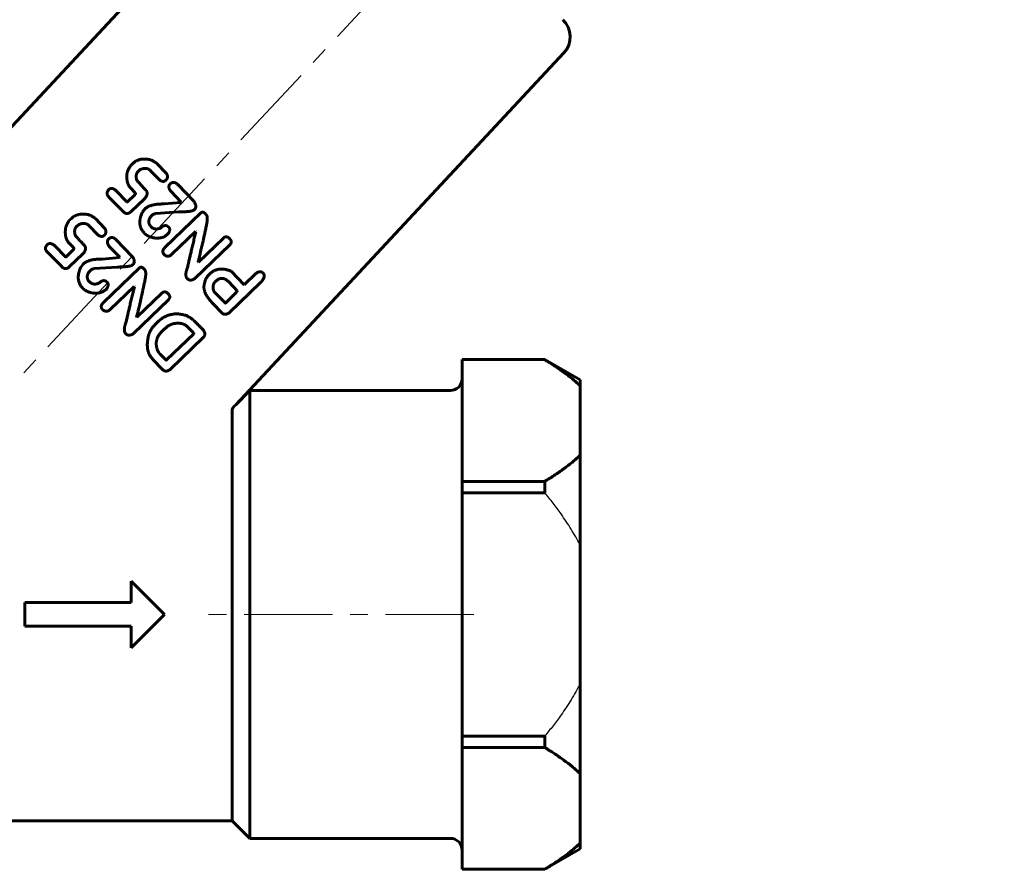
# Model space of a CAD drawing. Header units: millimetres. Extents: x -76 to 77, y -73 to 73.
# Tile 2 of 3: x -24 to 59, y -73 to -1. Entities that reach past the tile are written whole.
import ezdxf

# ---------------------------------------------------------------- set-up
doc = ezdxf.new("R2010")
doc.units = ezdxf.units.MM
for name, pattern in [('K5LT-1', [0]), ('K5LT_AXLED', [12, 7.5, -1.5, 1.5, -1.5]), ('K5LT_BASIC', [0])]:
    doc.linetypes.add(name, pattern=pattern)
doc.layers.add('Системный слой (1)', color=7, linetype='Continuous', true_color=0x6c6c6c)

msp = doc.modelspace()

# ---------------------------------------------------------------- linework, layer by layer
at = {"layer": 'Системный слой (1)', "color": 30, "linetype": 'K5LT_AXLED', "lineweight": 18, "true_color": 0xff8000}
for p, q in [((-38.007, -46.618), (59.476, 57.919)), ((14.5, -51.768), (-8, -51.768))]:
    msp.add_line(p, q, dxfattribs=at)
at = {"layer": 'Системный слой (1)', "color": 150, "linetype": 'K5LT_BASIC', "lineweight": 60, "true_color": 0x0080ff}
for p, q in [((0.182, 16.329), (-47, -34.268)), ((22.123, -4.131), (-5.706, -33.974)), ((-14.426, -13.502), (-14.551, -13.622)), ((-13.813, -14.029), (-14.004, -14.213)), ((-12.176, -14.894), (-12.92, -14.124)), ((-11.632, -14.289), (-12.362, -13.533)), ((-14.929, -16.756), (-15.834, -15.819)), ((-14.252, -15.97), (-14.612, -15.597)), ((-11.215, -15.192), (-11.257, -15.232)), ((-10.319, -16.787), (-11.21, -15.865)), ((-9.261, -16.714), (-10.626, -15.301)), ((-15.24, -17.588), (-16.452, -16.363)), ((-14.27, -16.172), (-14.876, -16.757)), ((-13.476, -16.524), (-14.577, -17.587)), ((-13.607, -17.606), (-13.414, -17.368)), ((-10.351, -16.818), (-11.781, -16.943)), ((-10.319, -16.787), (-10.351, -16.818)), ((-9.201, -17.415), (-9.228, -17.441)), ((-19.645, -18.174), (-19.77, -18.295)), ((-16.851, -18.961), (-17.581, -18.205)), ((-12.784, -17.883), (-12.813, -17.911)), ((-10.551, -17.618), (-12.488, -17.758)), ((-8.659, -17.697), (-11.706, -20.639)), ((-8.198, -17.854), (-8.288, -17.761)), ((-19.032, -18.701), (-19.224, -18.886)), ((-17.395, -19.566), (-18.139, -18.796)), ((-12.881, -18.873), (-12.973, -18.777)), ((-16.434, -19.864), (-16.476, -19.904)), ((-14.481, -21.386), (-15.845, -19.973)), ((-9.108, -19.264), (-11.125, -21.212)), ((-9.082, -19.291), (-9.108, -19.264)), ((-6.752, -19.833), (-8.872, -21.88)), ((-20.148, -21.429), (-21.053, -20.491)), ((-19.489, -20.844), (-20.095, -21.43)), ((-19.471, -20.642), (-19.831, -20.269)), ((-15.538, -21.46), (-16.429, -20.537)), ((-6.2, -20.405), (-9.166, -23.269)), ((-20.46, -22.26), (-21.671, -21.035)), ((-18.695, -21.196), (-19.796, -22.26)), ((-15.57, -21.49), (-17, -21.615)), ((-15.538, -21.46), (-15.57, -21.49)), ((-18.826, -22.278), (-18.633, -22.04)), ((-15.77, -22.29), (-17.707, -22.43)), ((-13.878, -22.369), (-16.925, -25.312)), ((-14.42, -22.087), (-14.447, -22.113)), ((-13.417, -22.527), (-13.507, -22.433)), ((-8.872, -21.88), (-8.898, -21.853)), ((-18.003, -22.555), (-18.033, -22.584)), ((-4.984, -23.794), (-6.088, -22.651)), ((-4.005, -22.849), (-4.984, -23.794)), ((-18.1, -23.545), (-18.193, -23.449)), ((-14.327, -23.936), (-16.344, -25.884)), ((-14.301, -23.963), (-14.327, -23.936)), ((-5.57, -24.308), (-6.292, -23.559)), ((-3.616, -23.606), (-6.261, -26.184)), ((-11.971, -24.506), (-14.091, -26.553)), ((-6.606, -25.336), (-7.553, -24.355)), ((-5.571, -24.361), (-5.57, -24.308)), ((-11.419, -25.077), (-14.385, -27.942)), ((-6.881, -26.181), (-7.592, -25.445)), ((-14.091, -26.553), (-14.117, -26.526)), ((-9.266, -27.906), (-9.787, -27.366)), ((-8.451, -27.659), (-9.176, -26.909)), ((-11.774, -27.572), (-11.938, -27.731)), ((-9.255, -27.947), (-11.578, -30.176)), ((-8.438, -28.248), (-11.271, -30.985)), ((-9.255, -27.947), (-9.266, -27.906)), ((-11.631, -30.175), (-12.145, -29.643)), ((-11.939, -30.946), (-12.728, -30.129)), ((13.5, -30.143), (20.5, -30.143)), ((13.5, -30.143), (13.5, -30.15)), ((13.5, -32.191), (13.5, -30.15)), ((13.5, -30.15), (20.5, -30.15)), ((23.5, -31.875), (20.5, -30.143)), ((20.5, -30.143), (20.5, -30.15)), ((-11.851, -31.028), (-11.939, -30.946)), ((13.5, -32.191), (13.5, -35.314)), ((23.5, -31.875), (23.5, -32.367)), ((23.5, -32.367), (23.5, -38.26)), ((-5.706, -33.974), (-4.5, -32.768)), ((-4.5, -32.768), (-4.5, -70.768)), ((-4.5, -32.768), (12.5, -32.768)), ((-5.706, -33.974), (-5.832, -34.103)), ((-6, -69.268), (-6, -34.366)), ((13.5, -35.314), (13.5, -38.436)), ((23.5, -38.26), (23.5, -45.875)), ((13.5, -40.477), (13.5, -38.436)), ((13.5, -40.477), (20.5, -40.477)), ((13.5, -40.477), (13.5, -41.441)), ((20.5, -40.477), (20.5, -41.441)), ((13.5, -41.441), (20.5, -41.441)), ((13.5, -45.523), (13.5, -41.441)), ((13.5, -45.523), (13.5, -51.768)), ((23.5, -45.875), (23.5, -57.661)), ((-14.581, -48.94), (-11.753, -51.768)), ((-14.581, -48.94), (-14.581, -50.768)), ((-23.581, -50.768), (-14.581, -50.768)), ((-23.581, -50.768), (-23.581, -52.768)), ((-11.753, -51.768), (-14.581, -54.597)), ((13.5, -51.768), (13.5, -58.013)), ((-23.581, -52.768), (-14.581, -52.768)), ((-14.581, -52.768), (-14.581, -54.597)), ((13.5, -62.095), (13.5, -58.013)), ((23.5, -57.661), (23.5, -65.276)), ((13.5, -62.095), (13.5, -63.059)), ((13.5, -62.095), (20.5, -62.095)), ((20.5, -62.095), (20.5, -63.059)), ((13.5, -65.1), (13.5, -63.059)), ((13.5, -63.059), (20.5, -63.059)), ((13.5, -65.1), (13.5, -68.223)), ((23.5, -65.276), (23.5, -71.169)), ((13.5, -68.223), (13.5, -71.345)), ((-47, -69.268), (-6, -69.268)), ((-6, -69.268), (-4.5, -70.768)), ((-4.5, -70.768), (12.5, -70.768)), ((13.5, -73.386), (13.5, -71.345)), ((23.5, -71.661), (20.5, -73.393)), ((23.5, -71.169), (23.5, -71.661)), ((13.5, -73.386), (13.5, -73.393)), ((13.5, -73.386), (20.5, -73.386)), ((13.5, -73.393), (20.5, -73.393)), ((20.5, -73.386), (20.5, -73.393))]:
    msp.add_line(p, q, dxfattribs=at)
for centre, radius, start, end in [((20.66, -2.767), 2, 317, 47), ((12.5, -31.768), 1, 270, 0), ((12.5, -71.768), 1, 0, 90)]:
    msp.add_arc(centre, radius, start, end, dxfattribs=at)
for points in [[(-12.877, -13.205), (-13.859, -12.954), (-14.426, -13.502)], [(-12.362, -13.533), (-12.469, -13.422), (-12.877, -13.205)], [(-14.551, -13.622), (-14.743, -13.807), (-14.913, -14.294)], [(-13.813, -14.029), (-13.266, -13.766), (-12.92, -14.124)], [(-14.913, -14.294), (-15.025, -15.17), (-14.612, -15.597)], [(-14.11, -14.875), (-14.215, -14.417), (-14.004, -14.213)], [(-13.368, -15.727), (-14.149, -14.913), (-14.11, -14.875)], [(-12.176, -14.894), (-11.847, -15.136), (-11.636, -14.932)], [(-11.636, -14.932), (-11.339, -14.646), (-11.632, -14.289)], [(-16.482, -15.752), (-16.771, -16.032), (-16.452, -16.363)], [(-16.482, -15.728), (-16.494, -15.74), (-16.482, -15.752)], [(-15.834, -15.819), (-16.229, -15.484), (-16.482, -15.728)], [(-13.476, -16.524), (-13.022, -16.085), (-13.368, -15.727)], [(-11.257, -15.232), (-11.507, -15.474), (-11.21, -15.865)], [(-10.626, -15.301), (-10.908, -14.995), (-11.215, -15.192)], [(-14.252, -15.97), (-14.16, -16.066), (-14.27, -16.172)], [(-14.876, -16.757), (-14.898, -16.779), (-14.929, -16.756)], [(-11.781, -16.943), (-12.951, -16.92), (-13.414, -17.368)], [(-10.551, -17.618), (-9.405, -17.611), (-9.228, -17.441)], [(-9.201, -17.415), (-8.95, -17.144), (-9.261, -16.714)], [(-19.77, -18.295), (-19.962, -18.48), (-20.132, -18.966)], [(-18.096, -17.878), (-19.079, -17.627), (-19.645, -18.174)], [(-17.581, -18.205), (-17.688, -18.095), (-18.096, -17.878)], [(-15.24, -17.588), (-14.921, -17.919), (-14.577, -17.587)], [(-13.607, -17.606), (-14.137, -18.711), (-13.45, -19.422)], [(-12.973, -18.777), (-13.245, -18.328), (-12.813, -17.911)], [(-12.784, -17.883), (-12.693, -17.795), (-12.488, -17.758)], [(-8.288, -17.761), (-8.499, -17.543), (-8.659, -17.697)], [(-8.248, -19.04), (-8.013, -18.046), (-8.198, -17.854)], [(-20.132, -18.966), (-20.244, -19.842), (-19.831, -20.269)], [(-19.329, -19.547), (-19.435, -19.089), (-19.224, -18.886)], [(-19.032, -18.701), (-18.485, -18.438), (-18.139, -18.796)], [(-16.855, -19.605), (-16.559, -19.318), (-16.851, -18.961)], [(-12.055, -18.967), (-12.561, -19.204), (-12.881, -18.873)], [(-11.493, -18.817), (-11.761, -18.682), (-12.055, -18.967)], [(-11.414, -18.869), (-11.45, -18.861), (-11.493, -18.817)], [(-11.452, -19.484), (-11.173, -19.119), (-11.414, -18.869)], [(-8.898, -21.853), (-8.658, -20.982), (-8.248, -19.04)], [(-18.587, -20.399), (-19.368, -19.585), (-19.329, -19.547)], [(-17.395, -19.566), (-17.066, -19.808), (-16.855, -19.605)], [(-16.476, -19.904), (-16.726, -20.146), (-16.429, -20.537)], [(-15.845, -19.973), (-16.127, -19.667), (-16.434, -19.864)], [(-13.45, -19.422), (-13.313, -19.564), (-13.043, -19.707)], [(-13.043, -19.707), (-12.045, -20.057), (-11.452, -19.484)], [(-9.082, -19.291), (-9.487, -20.953), (-9.791, -22.318)], [(-6.213, -19.891), (-6.502, -19.592), (-6.752, -19.833)], [(-6.2, -20.405), (-5.95, -20.163), (-6.213, -19.891)], [(-21.701, -20.425), (-21.991, -20.704), (-21.671, -21.035)], [(-21.701, -20.401), (-21.713, -20.412), (-21.701, -20.425)], [(-21.053, -20.491), (-21.448, -20.157), (-21.701, -20.401)], [(-19.471, -20.642), (-19.379, -20.738), (-19.489, -20.844)], [(-18.695, -21.196), (-18.241, -20.758), (-18.587, -20.399)], [(-11.706, -20.639), (-12.032, -20.954), (-11.781, -21.215)], [(-20.095, -21.43), (-20.117, -21.451), (-20.148, -21.429)], [(-17, -21.615), (-18.17, -21.592), (-18.633, -22.04)], [(-14.42, -22.087), (-14.17, -21.816), (-14.481, -21.386)], [(-11.781, -21.215), (-11.466, -21.541), (-11.125, -21.212)], [(-20.46, -22.26), (-20.14, -22.591), (-19.796, -22.26)], [(-18.826, -22.278), (-19.356, -23.383), (-18.669, -24.094)], [(-18.003, -22.555), (-17.912, -22.467), (-17.707, -22.43)], [(-15.77, -22.29), (-14.624, -22.284), (-14.447, -22.113)], [(-13.507, -22.433), (-13.718, -22.215), (-13.878, -22.369)], [(-13.467, -23.713), (-13.233, -22.718), (-13.417, -22.527)], [(-9.791, -22.318), (-10.057, -23.025), (-9.82, -23.27)], [(-6.088, -22.651), (-7.195, -22.193), (-7.901, -22.875)], [(-18.193, -23.449), (-18.464, -23.001), (-18.033, -22.584)], [(-9.82, -23.27), (-9.561, -23.537), (-9.166, -23.269)], [(-7.901, -22.875), (-8.295, -23.199), (-8.39, -23.866)], [(-6.292, -23.559), (-6.859, -22.973), (-7.418, -23.513)], [(-3.387, -22.807), (-3.634, -22.552), (-4.005, -22.849)], [(-3.616, -23.606), (-3.098, -23.106), (-3.387, -22.807)], [(-18.669, -24.094), (-18.532, -24.237), (-18.262, -24.379)], [(-18.262, -24.379), (-17.265, -24.729), (-16.671, -24.156)], [(-17.274, -23.639), (-17.78, -23.876), (-18.1, -23.545)], [(-16.712, -23.489), (-16.98, -23.354), (-17.274, -23.639)], [(-16.634, -23.541), (-16.67, -23.534), (-16.712, -23.489)], [(-16.671, -24.156), (-16.392, -23.792), (-16.634, -23.541)], [(-14.301, -23.963), (-14.706, -25.625), (-15.01, -26.99)], [(-14.117, -26.526), (-13.877, -25.654), (-13.467, -23.713)], [(-8.39, -23.866), (-8.485, -24.534), (-7.592, -25.445)], [(-7.418, -23.513), (-7.744, -23.828), (-7.553, -24.355)], [(-11.432, -24.563), (-11.721, -24.264), (-11.971, -24.506)], [(-11.419, -25.077), (-11.169, -24.836), (-11.432, -24.563)], [(-6.55, -25.335), (-5.747, -24.531), (-5.571, -24.361)], [(-16.925, -25.312), (-17.251, -25.627), (-17, -25.887)], [(-17, -25.887), (-16.685, -26.213), (-16.344, -25.884)], [(-6.606, -25.336), (-6.575, -25.359), (-6.55, -25.335)], [(-9.865, -26.417), (-11.287, -25.946), (-12.352, -26.974)], [(-9.176, -26.909), (-9.387, -26.69), (-9.865, -26.417)], [(-6.881, -26.181), (-6.646, -26.424), (-6.261, -26.184)], [(-15.01, -26.99), (-15.276, -27.697), (-15.039, -27.942)], [(-12.352, -26.974), (-12.891, -27.495), (-13.067, -28.006)], [(-11.015, -27.106), (-11.398, -27.21), (-11.774, -27.572)], [(-9.787, -27.366), (-10.195, -26.944), (-11.015, -27.106)], [(-15.039, -27.942), (-14.781, -28.21), (-14.385, -27.942)], [(-13.067, -28.006), (-13.457, -29.374), (-12.728, -30.129)], [(-11.938, -27.731), (-12.701, -28.468), (-12.315, -29.413)], [(-8.438, -28.248), (-8.199, -27.994), (-8.451, -27.659)], [(-12.315, -29.413), (-12.218, -29.567), (-12.145, -29.643)], [(-11.631, -30.175), (-11.6, -30.197), (-11.578, -30.176)], [(-11.851, -31.028), (-11.625, -31.241), (-11.271, -30.985)]]:
    msp.add_open_spline(points, degree=2, dxfattribs=at)
for points, knots in [([(23.5, -32.367), (23.289, -32.161), (22.85, -31.772), (22.105, -31.197), (21.324, -30.661), (20.766, -30.311), (20.5, -30.15)], [0, 0, 0, 0, 1.810312, 3.499891, 5.361911, 7, 7, 7, 7]), ([(-6, -34.366), (-6, -34.363), (-5.998, -34.356), (-5.993, -34.342), (-5.987, -34.327), (-5.979, -34.311), (-5.967, -34.291), (-5.95, -34.262), (-5.925, -34.223), (-5.9, -34.187), (-5.879, -34.159), (-5.866, -34.142), (-5.856, -34.131), (-5.85, -34.123), (-5.845, -34.117), (-5.84, -34.112), (-5.837, -34.109), (-5.835, -34.107), (-5.834, -34.105), (-5.833, -34.104), (-5.832, -34.103)], [0, 0, 0, 0, 1.138237, 2.296796, 3.684564, 4.702982, 5.951456, 8.303083, 11.132399, 14.753867, 16.797488, 18.392598, 19.32703, 19.791462, 20.392373, 20.667063, 20.790618, 20.900173, 20.949122, 21, 21, 21, 21]), ([(23.5, -38.26), (23.289, -38.466), (22.85, -38.856), (22.105, -39.43), (21.324, -39.966), (20.766, -40.316), (20.5, -40.477)], [0, 0, 0, 0, 1.810312, 3.499891, 5.361911, 7, 7, 7, 7]), ([(23.5, -65.276), (23.289, -65.07), (22.85, -64.681), (22.105, -64.106), (21.324, -63.57), (20.766, -63.22), (20.5, -63.059)], [0, 0, 0, 0, 1.810312, 3.499891, 5.361911, 7, 7, 7, 7]), ([(23.5, -71.169), (23.289, -71.375), (22.85, -71.765), (22.105, -72.339), (21.324, -72.875), (20.766, -73.225), (20.5, -73.386)], [0, 0, 0, 0, 1.810312, 3.499891, 5.361911, 7, 7, 7, 7])]:
    msp.add_open_spline(points, degree=3, knots=knots, dxfattribs=at)
at = {"layer": 'Системный слой (1)', "color": 7, "linetype": 'K5LT-1'}
for points in [[(23.5, -45.875), (23.382, -45.645), (23.137, -45.191), (22.742, -44.526), (22.325, -43.875), (21.818, -43.139), (21.214, -42.324), (20.741, -41.733), (20.5, -41.441)], [(23.5, -57.661), (23.382, -57.891), (23.137, -58.345), (22.742, -59.011), (22.325, -59.661), (21.818, -60.398), (21.214, -61.212), (20.741, -61.803), (20.5, -62.095)]]:
    msp.add_open_spline(points, degree=3, knots=[0, 0, 0, 0, 2.886348, 5.772697, 8.654071, 11.535445, 15.767723, 20, 20, 20, 20], dxfattribs=at)

doc.saveas('drawing.dxf')
